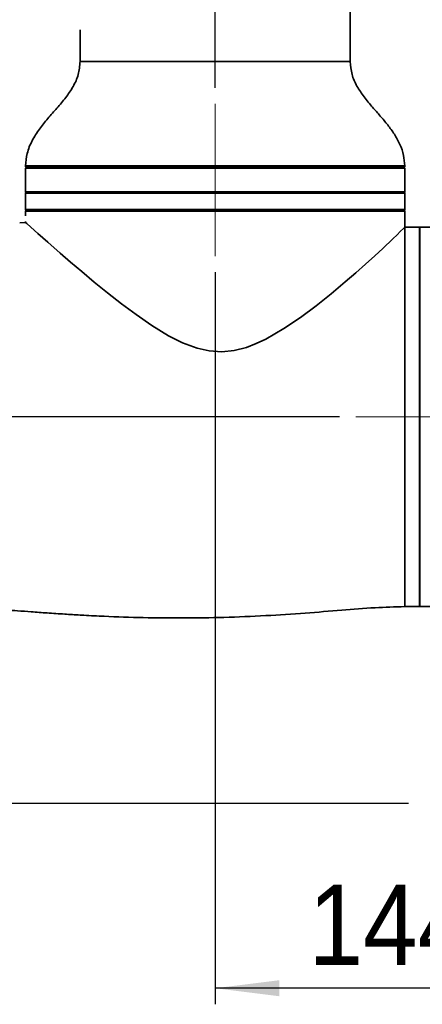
# Model space of a CAD drawing. Header units: millimetres. Extents: x 116 to 166, y 85 to 196.
# Tile 2 of 14: x 134 to 147, y 85 to 116. Entities that reach past the tile are written whole.
import ezdxf

# ---------------------------------------------------------------- set-up
doc = ezdxf.new("R2010")
doc.units = ezdxf.units.MM
doc.linetypes.add('CENTERX2', pattern=[20.32, 12.7, -2.54, 2.54, -2.54])
doc.layers.add('SLD-0', color=179, linetype='Continuous')
doc.layers.add('标注层', color=7, linetype='Continuous')
doc.styles.add('SLDTEXTSTYLE1', font='GOTHIC.TTF', dxfattribs={"width": 0.79431})
doc.styles.add('SLDTEXTSTYLE2', font='GOTHIC.TTF', dxfattribs={"width": 0.913})
doc.dimstyles.new('SLDDIMSTYLE0', dxfattribs={"dimtxt": 2.5, "dimasz": 3.5, "dimexe": 0, "dimexo": 0.0625, "dimgap": 0.625, "dimtad": 2, "dimlfac": 10, "dimrnd": 1e-09, "dimzin": 12, "dimdsep": 46, "dimtxsty": 'SLDTEXTSTYLE1', "dimblk1": 'NONE', "dimblk2": 'NONE', "dimsah": 1, "dimcen": 0.09, "dimadec": 0, "dimazin": 3, "dimtfac": 1, "dimtofl": 0, "dimtmove": 0, "dimatfit": 3, "dimldrblk": 'NONE', "dimfxl": 0, "dimfrac": 2, "dimtolj": 1, "dimtzin": 12, "dimarcsym": 0})
doc.dimstyles.new('SLDDIMSTYLE2', dxfattribs={"dimtxt": 2.5, "dimasz": 3.5, "dimexe": 0, "dimexo": 0.0625, "dimgap": 0.625, "dimtad": 2, "dimdec": 0, "dimlfac": 10, "dimrnd": 1e-09, "dimzin": 12, "dimdsep": 46, "dimtxsty": 'SLDTEXTSTYLE1', "dimblk1": 'NONE', "dimblk2": 'NONE', "dimsah": 1, "dimcen": 0.09, "dimadec": 0, "dimazin": 3, "dimtfac": 1, "dimtofl": 0, "dimtmove": 0, "dimatfit": 3, "dimldrblk": 'NONE', "dimfxl": 0, "dimfrac": 2, "dimtolj": 1, "dimtzin": 12, "dimarcsym": 0})

# ---------------------------------------------------------------- blocks, each defined once
blk = doc.blocks.new('_D')
at = {"layer": '标注层'}
for p, q in [((142.652, 185.455), (118.73, 185.455)), ((119.23, 185.455), (119.23, 103.537)), ((144.108, 103.537), (118.73, 103.537))]:
    blk.add_line(p, q, dxfattribs=at)
for points in [[(119.23, 185.455), (118.98, 183.455), (119.48, 183.455)], [(119.23, 103.537), (119.48, 105.537), (118.98, 105.537)]]:
    blk.add_solid(points, dxfattribs=at)
at = {"layer": '标注层', "insert": (116.007, 140.188), "char_height": 2.5, "attachment_point": 1, "rotation": 90, "style": 'SLDTEXTSTYLE2'}
blk.add_mtext('819.18', dxfattribs=at)
blk = doc.blocks.new('_NONE')
blk = doc.blocks.new('_D_3')
at = {"layer": '标注层'}
for p, q in [((144.108, 139.537), (127.953, 139.537)), ((128.453, 139.537), (128.453, 103.537)), ((144.108, 103.537), (127.953, 103.537))]:
    blk.add_line(p, q, dxfattribs=at)
for points in [[(128.453, 139.537), (128.203, 137.537), (128.703, 137.537)], [(128.453, 103.537), (128.703, 105.537), (128.203, 105.537)]]:
    blk.add_solid(points, dxfattribs=at)
at = {"layer": '标注层', "insert": (125.23, 119.188), "char_height": 2.5, "attachment_point": 1, "rotation": 90, "style": 'SLDTEXTSTYLE2'}
blk.add_mtext('360', dxfattribs=at)
blk = doc.blocks.new('_D_4')
at = {"layer": '标注层'}
for p, q in [((154.502, 161.857), (154.502, 119.134)), ((140.238, 113.767), (140.238, 120.134)), ((140.238, 119.634), (154.502, 119.634)), ((154.502, 119.634), (164.584, 119.634))]:
    blk.add_line(p, q, dxfattribs=at)
for points in [[(140.238, 119.634), (142.238, 119.384), (142.238, 119.884)], [(154.502, 119.634), (152.502, 119.884), (152.502, 119.384)]]:
    blk.add_solid(points, dxfattribs=at)
at = {"layer": '标注层', "insert": (155.969, 122.857), "char_height": 2.5, "attachment_point": 1, "style": 'SLDTEXTSTYLE2'}
blk.add_mtext('142.64', dxfattribs=at)
blk = doc.blocks.new('_D_6')
at = {"layer": '标注层'}
for p, q in [((140.238, 108.037), (140.238, 85.275)), ((154.653, 93.822), (154.653, 85.275)), ((154.653, 85.775), (140.238, 85.775))]:
    blk.add_line(p, q, dxfattribs=at)
for points in [[(140.238, 85.775), (142.238, 85.525), (142.238, 86.025)], [(154.653, 85.775), (152.653, 86.025), (152.653, 85.525)]]:
    blk.add_solid(points, dxfattribs=at)
at = {"layer": '标注层', "insert": (143.139, 88.998), "char_height": 2.5, "attachment_point": 1, "style": 'SLDTEXTSTYLE2'}
blk.add_mtext('144.15', dxfattribs=at)
blk = doc.blocks.new('_D_7')
at = {"layer": '标注层'}
for p, q in [((144.108, 103.537), (127.953, 103.537)), ((128.453, 103.537), (128.453, 91.522)), ((146.253, 91.522), (127.953, 91.522))]:
    blk.add_line(p, q, dxfattribs=at)
for points in [[(128.453, 103.537), (128.203, 101.537), (128.703, 101.537)], [(128.453, 91.522), (128.703, 93.522), (128.203, 93.522)]]:
    blk.add_solid(points, dxfattribs=at)
at = {"layer": '标注层', "insert": (125.23, 93.222), "char_height": 2.5, "attachment_point": 1, "rotation": 90, "style": 'SLDTEXTSTYLE2'}
blk.add_mtext('120.15', dxfattribs=at)

msp = doc.modelspace()

# ---------------------------------------------------------------- linework, layer by layer
at = {"layer": 'SLD-0', "color": 179, "linetype": 'Continuous', "lineweight": 35}
for p, q in [((144.4384, 114.5869), (144.4384, 128.4869)), ((136.0384, 115.5702), (136.0384, 114.5869)), ((134.3384, 111.2669), (134.3384, 110.5369)), ((146.1384, 111.2669), (134.3384, 111.2669)), ((146.0877, 111.2869), (134.3891, 111.2869)), ((146.1384, 110.5369), (146.1384, 111.2669)), ((146.1384, 110.5369), (134.3384, 110.5369)), ((134.3384, 110.4869), (134.3384, 109.9869)), ((146.1384, 109.9869), (146.1384, 110.4869)), ((134.341, 109.7869), (134.341, 109.9369)), ((146.1384, 109.9369), (134.341, 109.9369)), ((146.1384, 109.4369), (146.1384, 109.9369)), ((134.3414, 109.5842), (134.1604, 109.5713)), ((134.3384, 109.6141), (134.3384, 109.581)), ((134.3416, 109.581), (134.3453, 109.5776)), ((134.3453, 109.5776), (134.3797, 109.5466)), ((134.3797, 109.5466), (134.5091, 109.4301)), ((134.5091, 109.4301), (134.7258, 109.2364)), ((145.8948, 109.1962), (145.9973, 109.2967)), ((145.9973, 109.2967), (146.1018, 109.4003)), ((146.1018, 109.4003), (146.1384, 109.4369)), ((146.5884, 109.4369), (146.1384, 109.4369)), ((146.5884, 109.4369), (146.5884, 103.5369)), ((147.4534, 109.4369), (146.6084, 109.4369)), ((146.6084, 109.4369), (146.6084, 97.6369)), ((134.7258, 109.2364), (135.0318, 108.9654)), ((145.4558, 108.776), (145.7676, 109.0727)), ((145.7676, 109.0727), (145.8948, 109.1962)), ((146.6084, 109.2369), (146.5884, 109.2369)), ((135.0318, 108.9654), (135.4144, 108.6309)), ((145.2008, 108.5392), (145.4558, 108.776)), ((135.4144, 108.6309), (135.7383, 108.3515)), ((144.9159, 108.2805), (145.2008, 108.5392)), ((135.7383, 108.3515), (136.0907, 108.0522)), ((136.0907, 108.0522), (136.4792, 107.7286)), ((144.6125, 108.0115), (144.9159, 108.2805)), ((144.2863, 107.7299), (144.6125, 108.0115)), ((136.4792, 107.7286), (136.8916, 107.394)), ((143.8479, 107.3641), (144.2863, 107.7299)), ((136.8916, 107.394), (137.3246, 107.0546)), ((143.3788, 106.9911), (143.8479, 107.3641)), ((137.3246, 107.0546), (137.7798, 106.7155)), ((142.8934, 106.6289), (143.3788, 106.9911)), ((137.7798, 106.7155), (138.2698, 106.3766)), ((142.377, 106.2792), (142.8934, 106.6289)), ((138.2698, 106.3766), (138.789, 106.0606)), ((141.8119, 105.9528), (142.377, 106.2792)), ((138.789, 106.0606), (139.2192, 105.8432)), ((141.519, 105.8145), (141.8119, 105.9528)), ((139.2192, 105.8432), (139.6817, 105.6702)), ((139.6817, 105.6702), (140.0567, 105.5868)), ((140.8335, 105.6008), (141.2138, 105.6985)), ((141.2138, 105.6985), (141.519, 105.8145)), ((140.0567, 105.5868), (140.4511, 105.5617)), ((140.4511, 105.5617), (140.8335, 105.6008)), ((146.5884, 103.5369), (146.5884, 97.6369)), ((146.5884, 97.8369), (146.6084, 97.8369)), ((146.1384, 97.6369), (146.5884, 97.6369)), ((146.6084, 97.6369), (147.4534, 97.6369))]:
    msp.add_line(p, q, dxfattribs=at)
at = {"layer": 'SLD-0', "color": 8, "linetype": 'Continuous', "lineweight": 35}
for p, q in [((136.0384, 114.5869), (144.4384, 114.5869)), ((134.3392, 111.3383), (146.1377, 111.3383)), ((146.1384, 110.4869), (134.3384, 110.4869)), ((134.3384, 109.9869), (146.1384, 109.9869)), ((146.1384, 109.4369), (146.1384, 97.6369))]:
    msp.add_line(p, q, dxfattribs=at)
at = {"layer": 'SLD-0', "color": 179, "linetype": 'Continuous', "lineweight": 35}
for centre, radius, start, end in [((134.3891, 111.3369), 0.05, 178.34659, 270), ((135.8384, 111.1869), 0.1, 53.1301, 90), ((144.6384, 111.1869), 0.1, 90, 126.8699), ((146.0877, 111.3369), 0.05, 270, 1.65341), ((134.3884, 110.4869), 0.05, 90, 180), ((146.0884, 110.4869), 0.05, 0, 90), ((134.3884, 109.9869), 0.05, 180, 270), ((146.0884, 109.9869), 0.05, 270, 0)]:
    msp.add_arc(centre, radius, start, end, dxfattribs=at)
for points, knots in [([(136.0384, 114.5869), (136.0267, 114.4484), (136.0036, 114.1755), (135.8285, 113.7985), (135.5946, 113.4581), (135.32, 113.1353), (135.0357, 112.816), (134.7657, 112.4854), (134.5387, 112.1285), (134.3761, 111.7427), (134.3551, 111.4696), (134.345, 111.3376)], [0, 0, 0, 0, 0.1104526, 0.2176476, 0.3274395, 0.4408932, 0.5564343, 0.6697954, 0.7819643, 0.8946085, 1, 1, 1, 1]), ([(146.1326, 111.3396), (146.1254, 111.4492), (146.1103, 111.6792), (145.9919, 112.0109), (145.8193, 112.3258), (145.6072, 112.616), (145.3746, 112.8909), (145.1227, 113.1748), (144.8686, 113.4761), (144.6412, 113.8116), (144.472, 114.1827), (144.4497, 114.4508), (144.4384, 114.5869)], [0, 0, 0, 0, 0.0875718, 0.1838146, 0.2788345, 0.3745261, 0.470962, 0.567155, 0.6784225, 0.7861232, 0.8914201, 1, 1, 1, 1]), ([(133.4884, 97.5369), (133.5739, 97.5347), (133.7754, 97.5295), (134.1187, 97.5054), (134.5412, 97.4753), (135.0308, 97.4398), (135.5365, 97.4053), (135.878, 97.3855), (136.0363, 97.3764)], [0, 0, 0, 0, 0.1004047, 0.2368483, 0.404336, 0.5981056, 0.8136809, 1, 1, 1, 1]), ([(136.0363, 97.3764), (136.0761, 97.374), (136.3257, 97.3589), (136.9809, 97.3275), (138.015, 97.2916), (139.2574, 97.2794), (140.5282, 97.2993), (141.7899, 97.3522), (143.0118, 97.4335), (144.1432, 97.524), (145.1741, 97.6113), (145.8287, 97.6287), (146.1384, 97.6369)], [0, 0, 0, 0, 0.0118347, 0.0741721, 0.1945402, 0.3187162, 0.4426436, 0.5714609, 0.6932204, 0.8058261, 0.9081194, 1, 1, 1, 1])]:
    msp.add_open_spline(points, degree=3, knots=knots, dxfattribs=at)
at = {"layer": '标注层', "linetype": 'CENTERX2', "lineweight": 18}
for p, q in [((140.2384, 108.5369), (140.2384, 113.2669)), ((149.4534, 103.5369), (144.6084, 103.5369))]:
    msp.add_line(p, q, dxfattribs=at)

# ---------------------------------------------------------------- dimensions: what is measured, and where the dimension line sits
at = {"layer": '标注层'}
for base, p1, p2, dimstyle, picture, middle in [((119.2297, 185.4545), (144.6084, 103.5369), (143.1522, 185.4545), 'SLDDIMSTYLE0', '_D', (119.2297, 144.4957)), ((128.4527, 139.5369), (144.6084, 103.5369), (144.6084, 139.5369), 'SLDDIMSTYLE2', '_D_3', (128.4527, 121.5369)), ((128.4527, 103.5369), (146.7534, 91.5219), (144.6084, 103.5369), 'SLDDIMSTYLE0', '_D_7', (128.4527, 97.5294))]:
    dim = msp.add_linear_dim(base=base, p1=p1, p2=p2, angle=90, dimstyle=dimstyle, dxfattribs=at)
    dim.commit()
    dim.dimension.update_dxf_attribs({"geometry": picture, "text_midpoint": middle, "dimtype": 160})
for base, p1, p2, picture, middle in [((140.2384, 119.6343), (154.5022, 162.3569), (140.2384, 113.2669), '_D_4', (160.2763, 119.6343)), ((154.6534, 85.7751), (140.2384, 108.5369), (154.6534, 94.3219), '_D_6', (147.4459, 85.7751))]:
    dim = msp.add_linear_dim(base=base, p1=p1, p2=p2, dimstyle='SLDDIMSTYLE0', dxfattribs=at)
    dim.commit()
    dim.dimension.update_dxf_attribs({"geometry": picture, "text_midpoint": middle, "dimtype": 160})

doc.saveas('drawing.dxf')
